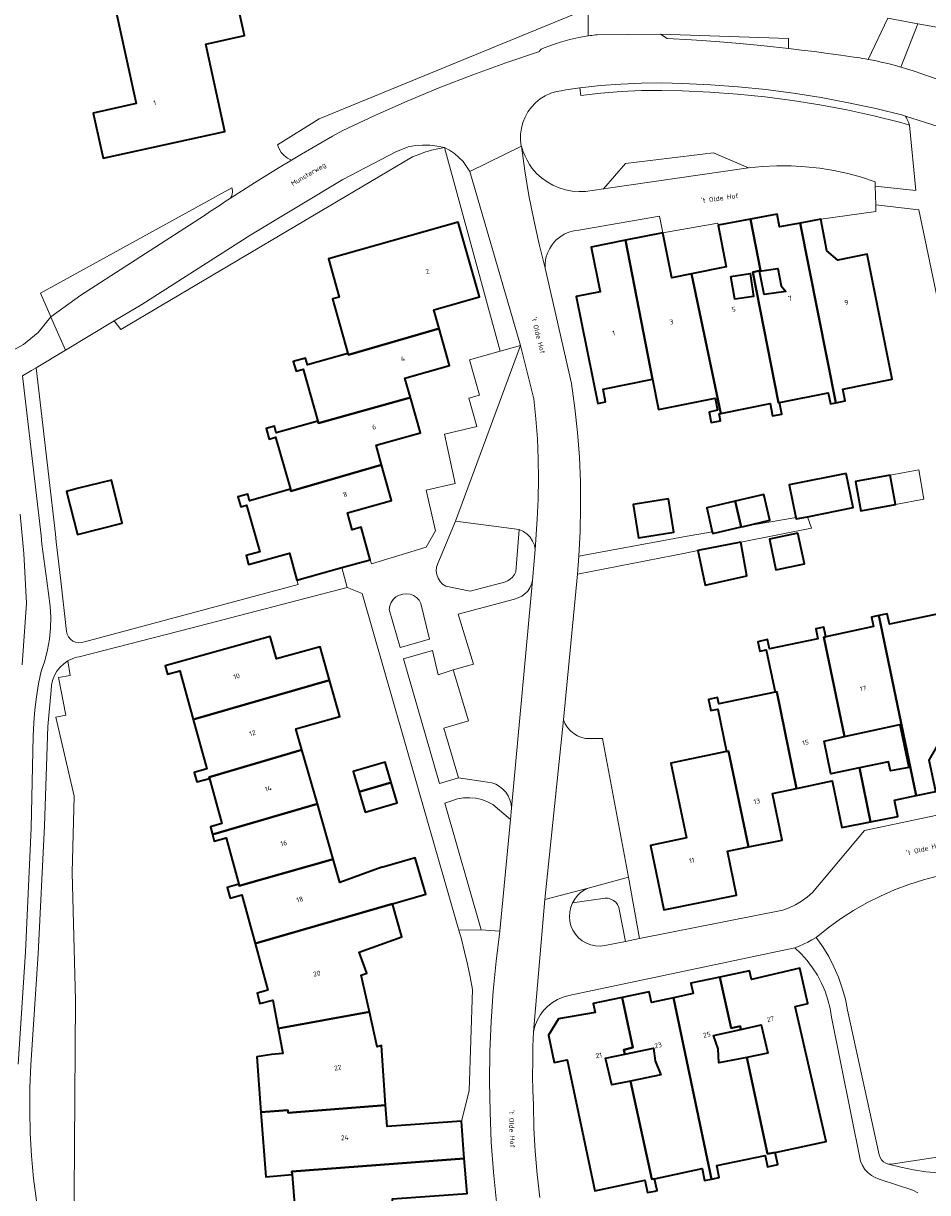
# Model space of a CAD drawing. Header units: metres. Extents: x 229229 to 231729, y 593167 to 595667.
# Tile 192 of 256: x 230502 to 230586, y 594450 to 594559. Entities that reach past the tile are written whole.
import ezdxf
from ezdxf.enums import TextEntityAlignment as Align

# ---------------------------------------------------------------- set-up
doc = ezdxf.new("R2010")
doc.units = ezdxf.units.M
for name, color, linetype, lineweight in [('B-WE-GR-GROENVOORZIENING-GV', 80, 'Continuous', 18), ('B-WE-OG-BEBOUWING-GV', 7, 'Continuous', 35), ('B-WE-OG-BEBOUWING-T18', 10, 'Continuous', 18), ('B-WE-OG-BEBOUWING_OVERBOUWING-GV', 7, 'Continuous', 18), ('B-WE-OG-BEBOUWING_SCHUUR-GV', 7, 'Continuous', 35), ('B-WE-OG-TERREIN_ERF-GV', 7, 'Continuous', 18), ('B-WE-OG-TOPOGRAFIE-T18', 10, 'Continuous', 18), ('B-WE-OG-WATER_SLOOT-GV', 120, 'Continuous', 18), ('B-WE-VH-ONVERHARD-GV', 252, 'Continuous', 18), ('B-WE-VH-VERHARDING_GESLOTEN-GV', 252, 'Continuous', 18), ('B-WE-VH-VERHARDING_HALFVERHARDING-GV', 252, 'Continuous', 18), ('B-WE-VH-VERHARDING_OPEN-GV', 252, 'Continuous', 18)]:
    doc.layers.add(name, color=color, linetype=linetype, lineweight=lineweight)
doc.styles.add('NLCS-ISO-M250-T18', font='NLCS-ISO.ttf', dxfattribs={"height": 0.45})

msp = doc.modelspace()

# ---------------------------------------------------------------- linework, layer by layer
at = {"layer": 'B-WE-GR-GROENVOORZIENING-GV'}
for points in [[(230549.666, 594556.11), (230549.702, 594556.187), (230549.751, 594556.256), (230549.813, 594556.315), (230549.884, 594556.361), (230549.962, 594556.394), (230550.788, 594556.704), (230551.627, 594556.976), (230552.477, 594557.208), (230553.338, 594557.402), (230554.206, 594557.556), (230554.206, 594560.093), (230529.176, 594549.839), (230525.31, 594547.42), (230525.46, 594547.053), (230525.672, 594546.719), (230525.94, 594546.427), (230526.255, 594546.187), (230526.608, 594546.007), (230527.557, 594546.572), (230528.508, 594547.131), (230529.464, 594547.684), (230530.422, 594548.232), (230531.384, 594548.774), (230534.361, 594550.165), (230537.367, 594551.49), (230540.403, 594552.747), (230543.465, 594553.936), (230546.554, 594555.058)], [(230572.825, 594557.302), (230560.911, 594557.714), (230561.529, 594557.301), (230563.788, 594557.177), (230566.045, 594557.024), (230568.3, 594556.841), (230570.553, 594556.628), (230572.802, 594556.385)], [(230584.067, 594549.254), (230583.252, 594549.512), (230580.755, 594550.127), (230578.242, 594550.671), (230575.715, 594551.145), (230573.175, 594551.547), (230570.625, 594551.878), (230568.067, 594552.137), (230565.503, 594552.325), (230562.934, 594552.44), (230561.043, 594552.491), (230559.151, 594552.473), (230557.261, 594552.386), (230555.376, 594552.232), (230553.497, 594552.009), (230553.431, 594552.715), (230552.992, 594552.656), (230552.554, 594552.593), (230552.117, 594552.527), (230551.68, 594552.458), (230551.243, 594552.385), (230550.714, 594552.219), (230550.21, 594551.988), (230549.74, 594551.695), (230549.309, 594551.346), (230548.927, 594550.945), (230548.598, 594550.499), (230548.328, 594550.014), (230548.121, 594549.5), (230547.981, 594548.964), (230547.909, 594548.414), (230547.907, 594547.86), (230547.975, 594547.31), (230547.981, 594547.296), (230548.133, 594546.86), (230548.31, 594546.434), (230548.51, 594546.018), (230548.734, 594545.614), (230548.98, 594545.224), (230549.398, 594544.762), (230549.864, 594544.347), (230550.371, 594543.985), (230550.915, 594543.68), (230551.488, 594543.435), (230552.084, 594543.253), (230552.696, 594543.135), (230553.317, 594543.085), (230553.94, 594543.101), (230555.632, 594543.335), (230557.652, 594545.687), (230565.848, 594546.691), (230569.084, 594545.282), (230570.406, 594545.416), (230571.734, 594545.48), (230573.063, 594545.475), (230574.39, 594545.399), (230575.711, 594545.255), (230577.023, 594545.041), (230578.322, 594544.759), (230579.604, 594544.409), (230580.866, 594543.992), (230580.877, 594543.582), (230584.649, 594543.181)], [(230540.826, 594547.178), (230540.161, 594547.319), (230539.485, 594547.397), (230538.806, 594547.411), (230538.128, 594547.362), (230537.457, 594547.25), (230536.314, 594546.768), (230531.382, 594544.209), (230522.824, 594539.079), (230512.698, 594532.59), (230510.149, 594531.065), (230510.753, 594530.256), (230537.867, 594546.307), (230538.44, 594546.539), (230539.024, 594546.743), (230539.617, 594546.918), (230540.218, 594547.063)], [(230518.527, 594540.869), (230519.008, 594541.192), (230519.49, 594541.513), (230519.973, 594541.832), (230520.457, 594542.15), (230520.942, 594542.467), (230521.038, 594542.641), (230521.101, 594542.83), (230521.128, 594543.027), (230521.119, 594543.226), (230521.074, 594543.42), (230503.287, 594533.639), (230504.249, 594531.448), (230507.025, 594533.452), (230511.663, 594536.434)], [(230547.794, 594511.663), (230541.849, 594512.455), (230540.206, 594508.516), (230540.105, 594508.181), (230540.077, 594507.831), (230540.123, 594507.484), (230540.24, 594507.154), (230540.425, 594506.857), (230540.668, 594506.604), (230540.959, 594506.409), (230543.239, 594505.955), (230546.418, 594506.79), (230546.691, 594506.901), (230546.94, 594507.058), (230547.158, 594507.257), (230547.338, 594507.491), (230547.473, 594507.753)], [(230538.654, 594504.808), (230538.477, 594505.101), (230538.239, 594505.348), (230537.953, 594505.536), (230537.633, 594505.657), (230537.294, 594505.705), (230536.953, 594505.678), (230536.626, 594505.576), (230536.329, 594505.404), (230536.078, 594505.172), (230535.883, 594504.891), (230535.755, 594504.573), (230535.7, 594504.235), (230536.722, 594500.702), (230539.452, 594501.491)], [(230539.709, 594500.42), (230537.028, 594499.644), (230540.361, 594488.082), (230542.146, 594488.592), (230540.772, 594493.214), (230543.064, 594493.895), (230541.657, 594498.631), (230540.249, 594498.175)], [(230546.964, 594484.736), (230545.343, 594486.126), (230544.835, 594486.379), (230544.301, 594486.569), (230543.747, 594486.692), (230543.182, 594486.746), (230542.615, 594486.73), (230542.054, 594486.646), (230540.884, 594486.251), (230544.246, 594474.476), (230545.995, 594474.334)], [(230557.028, 594476.558), (230556.923, 594476.809), (230556.762, 594477.029), (230556.556, 594477.207), (230556.314, 594477.332), (230556.049, 594477.398), (230555.777, 594477.402), (230552.741, 594476.981), (230552.574, 594476.573), (230552.475, 594476.143), (230552.444, 594475.703), (230552.484, 594475.264), (230552.593, 594474.837), (230552.769, 594474.432), (230553.006, 594474.061), (230553.3, 594473.732), (230553.642, 594473.454), (230554.024, 594473.233), (230554.436, 594473.076), (230554.867, 594472.986), (230555.308, 594472.966), (230555.746, 594473.016), (230557.656, 594473.395)]]:
    msp.add_lwpolyline(points, close=True, dxfattribs=at)
for points in [[(230587.465, 594558.202), (230584.835, 594558.686), (230583.243, 594554.66), (230583.603, 594554.553), (230583.962, 594554.441), (230584.319, 594554.324), (230584.675, 594554.203), (230585.029, 594554.077), (230587.619, 594553.188)], [(230501.208, 594461.984), (230501.899, 594472.421), (230502.413, 594483.922), (230502.61, 594492.508), (230502.661, 594493.718), (230502.761, 594494.926), (230502.909, 594496.128), (230503.107, 594497.324), (230503.352, 594498.51), (230503.679, 594499.484), (230503.932, 594500.479), (230504.111, 594501.49), (230504.214, 594502.512), (230504.241, 594503.539), (230504.191, 594504.565), (230503.869, 594506.899), (230503.406, 594510.318), (230503.337, 594511.12), (230501.611, 594525.969)], [(230501.405, 594513.117), (230501.746, 594509.45), (230501.994, 594504.833), (230501.591, 594499.108)], [(230506.388, 594445.385), (230506.552, 594467.944), (230506.232, 594479.79), (230506.402, 594486.881), (230504.704, 594494.244), (230505.639, 594494.421), (230504.973, 594497.936), (230506.044, 594498.104), (230505.83, 594499.461), (230505.444, 594499.193), (230505.103, 594498.871), (230504.812, 594498.503), (230504.579, 594498.095), (230504.41, 594497.657), (230504.306, 594497.199), (230504.272, 594496.731), (230503.978, 594493.368), (230503.649, 594484.128), (230503.062, 594472.229), (230502.381, 594461.912), (230502.3, 594459.802), (230502.285, 594457.691), (230502.339, 594455.581), (230502.46, 594453.473), (230502.648, 594451.371), (230502.903, 594449.275)], [(230586.754, 594479.494), (230585.372, 594479.13), (230584.011, 594478.693), (230582.674, 594478.186), (230581.366, 594477.61), (230580.089, 594476.966), (230578.848, 594476.257), (230577.646, 594475.484), (230576.485, 594474.649), (230575.37, 594473.755), (230575.99, 594472.89), (230576.548, 594471.984), (230577.039, 594471.04), (230577.463, 594470.063), (230577.816, 594469.059), (230578.097, 594468.033), (230578.304, 594466.989), (230581.235, 594453.558), (230581.321, 594453.312), (230581.46, 594453.093), (230581.647, 594452.911), (230581.87, 594452.778), (230582.118, 594452.699), (230582.165, 594452.691), (230582.213, 594452.685), (230582.261, 594452.681), (230582.309, 594452.68), (230582.357, 594452.681), (230588.664, 594453.655)]]:
    msp.add_lwpolyline(points, dxfattribs=at)
at = {"layer": 'B-WE-OG-BEBOUWING-GV'}
for points in [[(230520.703, 594564.594), (230509.783, 594562.2), (230512.182, 594551.259), (230508.178, 594550.382), (230509.098, 594546.181), (230520.431, 594548.665), (230518.648, 594556.796), (230522.24, 594557.584)], [(230566.519, 594522.459), (230571.108, 594523.386), (230571.341, 594522.232), (230572.184, 594522.403), (230571.968, 594523.472), (230571.877, 594523.454), (230569.486, 594535.59), (230570.208, 594535.736), (230569.274, 594540.521), (230566.274, 594539.96), (230567.021, 594536.081), (230563.811, 594535.432)], [(230573.901, 594540.153), (230571.973, 594539.793), (230571.75, 594540.984), (230569.274, 594540.521), (230570.208, 594535.736), (230569.486, 594535.59), (230571.877, 594523.454), (230571.968, 594523.472), (230576.507, 594524.389), (230576.714, 594523.363), (230577.218, 594523.465)], [(230573.901, 594540.153), (230577.218, 594523.465), (230578.076, 594523.638), (230577.859, 594524.711), (230582.46, 594525.64), (230580.114, 594537.254), (230577.409, 594536.708), (230576.381, 594537.565), (230575.829, 594540.514)], [(230540.328, 594530.36), (230539.838, 594532.087), (230544.084, 594533.293), (230542.109, 594540.249), (230530.05, 594536.824), (230531.056, 594533.282), (230530.429, 594533.104), (230531.867, 594528.043), (230531.906, 594527.904)], [(230560.18, 594525.641), (230557.647, 594538.556), (230554.478, 594537.916), (230555.315, 594533.77), (230553.075, 594533.318), (230555.081, 594523.388), (230555.81, 594523.535), (230555.572, 594524.71)], [(230560.18, 594525.641), (230560.737, 594522.83), (230565.994, 594523.883), (230566.221, 594522.757), (230565.425, 594522.596), (230565.623, 594521.612), (230566.486, 594521.786), (230566.357, 594522.426), (230566.519, 594522.459), (230563.811, 594535.432), (230561.982, 594535.062), (230561.134, 594539.261), (230557.647, 594538.556)], [(230567.438, 594535.192), (230569.24, 594535.481), (230569.557, 594533.343), (230567.819, 594533.08)], [(230570.13, 594535.673), (230571.826, 594535.948), (230572.147, 594534.329), (230572.57, 594533.806), (230570.55, 594533.532)], [(230529.066, 594521.76), (230529.121, 594521.565), (230537.672, 594523.944), (230537.163, 594525.737), (230541.307, 594526.914), (230540.328, 594530.36), (230531.906, 594527.904), (230531.867, 594528.043), (230528.102, 594526.973), (230527.921, 594527.611), (230526.786, 594527.288), (230527.042, 594526.386), (230527.7, 594526.573)], [(230537.672, 594523.944), (230529.121, 594521.565), (230529.066, 594521.76), (230525.202, 594520.663), (230525.027, 594521.279), (230524.259, 594521.061), (230524.539, 594520.076), (230525.141, 594520.247), (230526.511, 594515.424), (230526.566, 594515.229), (230534.997, 594517.673), (230534.488, 594519.511), (230538.607, 594520.652)], [(230534.997, 594517.673), (230526.566, 594515.229), (230526.511, 594515.424), (230522.724, 594514.348), (230522.547, 594514.972), (230521.64, 594514.714), (230521.907, 594513.772), (230522.45, 594513.926), (230523.676, 594509.61), (230522.405, 594509.249), (230522.632, 594508.417), (230526.421, 594509.469), (230527.114, 594506.975), (230531.304, 594508.138), (230533.944, 594508.871), (230533.108, 594511.884), (230532.263, 594511.649), (230531.824, 594513.232), (230535.914, 594514.365)], [(230578.185, 594516.896), (230572.889, 594515.826), (230573.5, 594512.805), (230573.529, 594512.659), (230574.572, 594512.87), (230578.825, 594513.729)], [(230506.833, 594515.507), (230505.701, 594515.221), (230506.711, 594511.223), (230510.891, 594512.279), (230509.881, 594516.277)], [(230561.664, 594514.532), (230558.37, 594514.012), (230558.86, 594510.903), (230562.154, 594511.423)], [(230567.865, 594514.323), (230568.427, 594511.915), (230568.617, 594511.959), (230571.084, 594512.534), (230570.523, 594514.942)], [(230568.427, 594511.915), (230567.865, 594514.323), (230565.207, 594513.703), (230565.73, 594511.459), (230565.768, 594511.295)], [(230568.39, 594510.503), (230564.38, 594509.716), (230565.054, 594506.507), (230568.936, 594507.358)], [(230580.439, 594484.505), (230582.964, 594485.017), (230582.655, 594486.528), (230584.681, 594486.944), (230581.225, 594503.682), (230580.518, 594503.533), (230580.705, 594502.647), (230576.279, 594501.716), (230576.109, 594501.68), (230578.014, 594492.425), (230583.173, 594493.544), (230584.008, 594489.565), (230582.299, 594489.254), (230582.123, 594490.079), (230579.408, 594489.513)], [(230584.681, 594486.944), (230586.493, 594487.315), (230585.894, 594490.234), (230586.597, 594491.481), (230592.315, 594492.844), (230590.95, 594499.322), (230587.995, 594498.699), (230586.905, 594503.875), (230582.196, 594502.884), (230581.994, 594503.844), (230581.225, 594503.682)], [(230578.014, 594492.425), (230576.109, 594501.68), (230576.279, 594501.716), (230576.091, 594502.61), (230575.347, 594502.454), (230575.541, 594501.531), (230571.044, 594500.584), (230570.864, 594501.44), (230569.949, 594501.248), (230570.135, 594500.366), (230570.738, 594500.493), (230571.565, 594496.569), (230571.734, 594496.605), (230573.563, 594487.614), (230576.865, 594488.309), (230577.779, 594483.966), (230580.439, 594484.505), (230579.408, 594489.513), (230576.739, 594488.957), (230576.143, 594492.019)], [(230530.155, 594497.676), (230529.288, 594500.782), (230525.219, 594499.646), (230524.636, 594501.733), (230514.872, 594499.007), (230515.09, 594498.228), (230516.244, 594498.55), (230517.488, 594494.003)], [(230517.488, 594494.003), (230518.739, 594489.428), (230517.566, 594489.107), (230517.808, 594488.222), (230519.003, 594488.549), (230518.975, 594488.65), (230527.587, 594491.204), (230527.032, 594493.153), (230531.101, 594494.289), (230530.155, 594497.676)], [(230573.563, 594487.614), (230571.734, 594496.605), (230571.565, 594496.569), (230566.343, 594495.47), (230566.221, 594496.051), (230565.384, 594495.875), (230565.599, 594494.855), (230566.232, 594494.989), (230567.063, 594491.043), (230567.235, 594491.079), (230569.093, 594482.181), (230572.23, 594482.813), (230571.319, 594487.142)], [(230519.274, 594483.317), (230529.021, 594486.168), (230527.587, 594491.204), (230518.975, 594488.65), (230519.003, 594488.549), (230520.153, 594484.346), (230519.073, 594484.051)], [(230567.063, 594491.043), (230561.872, 594489.95), (230563.331, 594483.02), (230559.977, 594482.314), (230561.239, 594476.32), (230567.978, 594477.677), (230567.15, 594481.79), (230569.093, 594482.181), (230567.235, 594491.079)], [(230535.881, 594488.176), (230535.324, 594490.065), (230532.353, 594489.189), (230532.91, 594487.3)], [(230535.881, 594488.176), (230532.91, 594487.3), (230533.467, 594485.411), (230536.438, 594486.287)], [(230530.479, 594481.05), (230529.021, 594486.168), (230519.274, 594483.317), (230519.438, 594482.718), (230520.539, 594483.02), (230521.718, 594478.709), (230521.762, 594478.549)], [(230535.029, 594480.272), (230535.025, 594480.287), (230531.1, 594478.87), (230530.479, 594481.05), (230521.762, 594478.549), (230521.718, 594478.709), (230520.636, 594478.413), (230520.908, 594477.418), (230522.007, 594477.719), (230523.239, 594473.191), (230535.993, 594476.886), (230539.092, 594477.784), (230538.112, 594481.165)], [(230525.368, 594465.294), (230533.865, 594466.849), (230533.104, 594470.269), (230533.619, 594470.455), (230532.916, 594472.404), (230536.865, 594473.829), (230535.993, 594476.886), (230523.239, 594473.191), (230524.421, 594468.847), (230523.423, 594468.575), (230523.683, 594467.62), (230524.868, 594467.943)], [(230566.443, 594470.08), (230563.729, 594469.523), (230563.943, 594468.539), (230562.109, 594468.141), (230565.653, 594451.308), (230566.381, 594451.463), (230566.15, 594452.556), (230570.636, 594453.507), (230570.859, 594452.456), (230571.816, 594452.658), (230571.576, 594453.789), (230570.865, 594453.638), (230568.933, 594462.618), (230566.337, 594462.101), (230566.287, 594463.413), (230565.851, 594464.644), (230568.374, 594465.211), (230568.308, 594465.519), (230567.495, 594465.336)], [(230566.443, 594470.08), (230567.495, 594465.336), (230568.308, 594465.519), (230568.374, 594465.211), (230570.273, 594465.636), (230570.89, 594463.007), (230568.933, 594462.618), (230570.865, 594453.638), (230571.576, 594453.789), (230576.325, 594454.796), (230573.448, 594467.34), (230574.621, 594467.609), (230573.867, 594470.897), (230569.378, 594469.867), (230569.199, 594470.646)], [(230558.142, 594460.42), (230556.384, 594460.059), (230555.795, 594462.535), (230557.605, 594462.916), (230557.518, 594463.321), (230558.347, 594463.537), (230557.357, 594468.182), (230554.662, 594467.629), (230554.839, 594466.799), (230551.434, 594466.205), (230550.52, 594464.692), (230551.026, 594462.141), (230552.232, 594462.38), (230554.812, 594450.211), (230559.474, 594451.199), (230559.717, 594450.051), (230560.385, 594450.193), (230560.593, 594450.237), (230560.36, 594451.337), (230560.106, 594451.283)], [(230560.36, 594451.337), (230564.778, 594452.274), (230565.011, 594451.172), (230565.653, 594451.308), (230562.109, 594468.141), (230560.085, 594467.701), (230559.868, 594468.698), (230557.357, 594468.182), (230558.347, 594463.537), (230557.518, 594463.321), (230557.605, 594462.916), (230560.258, 594463.473), (230560.43, 594462.281), (230560.938, 594460.996), (230558.142, 594460.42), (230560.106, 594451.283)], [(230535.364, 594458.182), (230534.972, 594463.729), (230534.591, 594463.591), (230533.865, 594466.849), (230525.368, 594465.294), (230525.806, 594462.971), (230524.743, 594462.872), (230523.389, 594462.664), (230523.78, 594457.53), (230526.272, 594457.72), (230526.299, 594457.456)], [(230526.682, 594451.719), (230526.657, 594452.024), (230542.679, 594453.203), (230542.407, 594456.683), (230535.504, 594456.197), (230535.364, 594458.182), (230526.299, 594457.456), (230526.272, 594457.72), (230523.78, 594457.53), (230524.238, 594451.52)], [(230542.679, 594453.203), (230526.657, 594452.024), (230526.682, 594451.719), (230527.029, 594447.404), (230525.979, 594447.32), (230526.06, 594446.411), (230527.128, 594446.506), (230527.113, 594446.683), (230536.16, 594447.335), (230536.009, 594449.474), (230542.932, 594449.962)]]:
    msp.add_lwpolyline(points, close=True, dxfattribs=at)
at = {"layer": 'B-WE-OG-BEBOUWING_OVERBOUWING-GV'}
msp.add_lwpolyline([(230585.391, 594514.491), (230584.935, 594517.213), (230582.267, 594516.721), (230582.768, 594514.007)], close=True, dxfattribs=at)
at = {"layer": 'B-WE-OG-BEBOUWING_SCHUUR-GV'}
for points in [[(230582.267, 594516.721), (230579.048, 594516.127), (230579.549, 594513.413), (230582.768, 594514.007)], [(230573.689, 594511.329), (230571.048, 594510.778), (230571.644, 594507.92), (230574.285, 594508.471)]]:
    msp.add_lwpolyline(points, close=True, dxfattribs=at)
at = {"layer": 'B-WE-OG-TERREIN_ERF-GV'}
for points in [[(230520.431, 594548.665), (230509.098, 594546.181), (230508.178, 594550.382), (230512.182, 594551.259), (230509.783, 594562.2), (230520.703, 594564.594), (230522.24, 594557.584), (230518.648, 594556.796)], [(230527.114, 594506.975), (230526.421, 594509.469), (230522.632, 594508.417), (230522.405, 594509.249), (230523.676, 594509.61), (230522.45, 594513.926), (230521.907, 594513.772), (230521.64, 594514.714), (230522.547, 594514.972), (230522.724, 594514.348), (230526.511, 594515.424), (230525.141, 594520.247), (230524.539, 594520.076), (230524.259, 594521.061), (230525.027, 594521.279), (230525.202, 594520.663), (230529.066, 594521.76), (230527.7, 594526.573), (230527.042, 594526.386), (230526.786, 594527.288), (230527.921, 594527.611), (230528.102, 594526.973), (230531.867, 594528.043), (230530.429, 594533.104), (230531.056, 594533.282), (230530.05, 594536.824), (230542.109, 594540.249), (230544.084, 594533.293), (230539.838, 594532.087), (230540.328, 594530.36), (230541.307, 594526.914), (230537.163, 594525.737), (230537.672, 594523.944), (230538.607, 594520.652), (230534.488, 594519.511), (230534.997, 594517.673), (230535.914, 594514.365), (230531.824, 594513.232), (230532.263, 594511.649), (230533.108, 594511.884), (230533.944, 594508.871), (230534.059, 594508.49), (230539.142, 594510.021), (230540.007, 594511.551), (230539.139, 594515.324), (230541.822, 594515.941), (230540.842, 594520.548), (230543.854, 594521.253), (230543.104, 594523.885), (230544.077, 594524.166), (230543.148, 594527.437), (230546.004, 594528.248), (230540.826, 594547.178), (230540.218, 594547.063), (230539.617, 594546.918), (230539.024, 594546.743), (230538.44, 594546.539), (230537.867, 594546.307), (230510.753, 594530.256), (230510.149, 594531.065), (230505.596, 594528.341), (230502.885, 594526.718), (230504.683, 594511.25), (230504.752, 594510.53), (230505.174, 594506.905), (230505.718, 594502.209), (230505.781, 594501.94), (230505.904, 594501.693), (230506.079, 594501.481), (230506.299, 594501.314), (230506.552, 594501.202), (230506.823, 594501.15), (230507.098, 594501.162), (230507.364, 594501.237), (230509.115, 594501.707), (230527.231, 594506.571)], [(230566.274, 594539.96), (230566.246, 594540.163), (230561.134, 594539.261), (230561.982, 594535.062), (230563.811, 594535.432), (230567.021, 594536.081)], [(230567.438, 594535.192), (230567.819, 594533.08), (230569.557, 594533.343), (230569.24, 594535.481)], [(230570.13, 594535.673), (230570.55, 594533.532), (230572.57, 594533.806), (230572.147, 594534.329), (230571.826, 594535.948)], [(230585.391, 594514.491), (230582.768, 594514.007), (230582.267, 594516.721), (230584.935, 594517.213)], [(230506.833, 594515.507), (230509.881, 594516.277), (230510.891, 594512.279), (230506.711, 594511.223), (230505.701, 594515.221)], [(230562.154, 594511.423), (230558.86, 594510.903), (230558.37, 594514.012), (230561.664, 594514.532)], [(230578.014, 594492.425), (230576.143, 594492.019), (230576.739, 594488.957), (230579.408, 594489.513), (230582.123, 594490.079), (230582.299, 594489.254), (230584.008, 594489.565), (230583.173, 594493.544)], [(230532.91, 594487.3), (230532.353, 594489.189), (230535.324, 594490.065), (230535.881, 594488.176), (230536.438, 594486.287), (230533.467, 594485.411)], [(230560.36, 594451.337), (230560.593, 594450.237), (230560.385, 594450.193), (230559.717, 594450.051), (230559.474, 594451.199), (230554.812, 594450.211), (230552.232, 594462.38), (230551.026, 594462.141), (230550.52, 594464.692), (230551.434, 594466.205), (230554.839, 594466.799), (230554.662, 594467.629), (230557.357, 594468.182), (230559.868, 594468.698), (230560.085, 594467.701), (230562.109, 594468.141), (230563.943, 594468.539), (230563.729, 594469.523), (230566.443, 594470.08), (230569.199, 594470.646), (230569.378, 594469.867), (230573.867, 594470.897), (230574.621, 594467.609), (230573.448, 594467.34), (230576.325, 594454.796), (230571.576, 594453.789), (230571.816, 594452.658), (230570.859, 594452.456), (230570.636, 594453.507), (230566.15, 594452.556), (230566.381, 594451.463), (230565.653, 594451.308), (230565.011, 594451.172), (230564.778, 594452.274)], [(230568.933, 594462.618), (230570.89, 594463.007), (230570.273, 594465.636), (230568.374, 594465.211), (230565.851, 594464.644), (230566.287, 594463.413), (230566.337, 594462.101)], [(230557.605, 594462.916), (230555.795, 594462.535), (230556.384, 594460.059), (230558.142, 594460.42), (230560.938, 594460.996), (230560.43, 594462.281), (230560.258, 594463.473)]]:
    msp.add_lwpolyline(points, close=True, dxfattribs=at)
for points in [[(230498.928, 594527.368), (230501.701, 594528.867), (230503.067, 594529.982), (230504.249, 594531.448), (230503.287, 594533.639), (230521.074, 594543.42), (230521.119, 594543.226), (230521.128, 594543.027), (230521.101, 594542.83), (230521.038, 594542.641), (230520.942, 594542.467), (230522.065, 594543.191), (230523.193, 594543.907), (230524.326, 594544.615), (230525.465, 594545.315), (230526.608, 594546.007), (230526.255, 594546.187), (230525.94, 594546.427), (230525.672, 594546.719), (230525.46, 594547.053), (230525.31, 594547.42), (230529.176, 594549.839), (230554.206, 594560.093), (230554.206, 594557.556), (230554.371, 594557.581), (230554.537, 594557.604), (230554.703, 594557.626), (230554.869, 594557.646), (230555.035, 594557.665), (230560.911, 594557.714), (230572.825, 594557.302), (230572.802, 594556.385), (230574.023, 594556.241), (230575.244, 594556.088), (230576.463, 594555.926), (230577.681, 594555.756), (230578.898, 594555.577), (230579.164, 594555.54), (230579.43, 594555.501), (230579.695, 594555.459), (230579.96, 594555.415), (230580.225, 594555.369), (230582.047, 594559.199), (230584.835, 594558.686), (230587.465, 594558.202)], [(230590.679, 594513.824), (230584.935, 594541.376), (230580.925, 594541.851), (230580.942, 594541.237), (230575.829, 594540.514), (230576.381, 594537.565), (230577.409, 594536.708), (230580.114, 594537.254), (230582.46, 594525.64), (230577.859, 594524.711), (230578.076, 594523.638), (230577.218, 594523.465), (230576.714, 594523.363), (230576.507, 594524.389), (230571.968, 594523.472), (230572.184, 594522.403), (230571.341, 594522.232), (230571.108, 594523.386), (230566.519, 594522.459), (230566.357, 594522.426), (230566.486, 594521.786), (230565.623, 594521.612), (230565.425, 594522.596), (230566.221, 594522.757), (230565.994, 594523.883), (230560.737, 594522.83), (230560.18, 594525.641), (230555.572, 594524.71), (230555.81, 594523.535), (230555.081, 594523.388), (230553.075, 594533.318), (230555.315, 594533.77), (230554.478, 594537.916), (230557.647, 594538.556), (230561.134, 594539.261), (230560.822, 594540.807), (230553.323, 594539.498), (230552.851, 594539.436), (230552.393, 594539.307), (230551.958, 594539.114), (230551.555, 594538.861), (230551.192, 594538.554), (230550.876, 594538.198), (230550.614, 594537.8), (230550.411, 594537.37), (230550.272, 594536.915), (230550.199, 594536.445), (230550.193, 594535.969), (230552.649, 594525.243), (230552.964, 594522.967), (230553.206, 594520.681), (230553.374, 594518.389), (230553.469, 594516.093), (230553.491, 594513.795), (230553.439, 594511.498), (230553.313, 594509.203), (230563.039, 594511), (230565.73, 594511.459), (230565.207, 594513.703), (230567.865, 594514.323), (230570.523, 594514.942), (230571.084, 594512.534), (230568.617, 594511.959), (230573.333, 594512.776), (230573.5, 594512.805), (230572.889, 594515.826), (230578.185, 594516.896), (230578.825, 594513.729), (230574.572, 594512.87), (230574.939, 594511.787), (230568.39, 594510.503), (230568.936, 594507.358), (230565.054, 594506.507), (230564.38, 594509.716), (230563.351, 594509.515), (230553.197, 594507.529), (230551.894, 594493.994), (230552.054, 594493.623), (230552.27, 594493.282), (230552.535, 594492.978), (230552.845, 594492.718), (230553.191, 594492.51), (230553.565, 594492.358), (230553.958, 594492.265), (230555.529, 594492.268), (230557.953, 594479.373), (230558.97, 594473.656), (230572.274, 594476.295), (230572.881, 594476.52), (230573.465, 594476.798), (230574.021, 594477.129), (230574.545, 594477.508), (230575.032, 594477.934), (230579.891, 594483.701), (230590.889, 594486.014)], [(230527.029, 594447.404), (230526.682, 594451.719), (230524.238, 594451.52), (230523.78, 594457.53), (230523.389, 594462.664), (230524.743, 594462.872), (230525.806, 594462.971), (230525.368, 594465.294), (230524.868, 594467.943), (230523.683, 594467.62), (230523.423, 594468.575), (230524.421, 594468.847), (230523.239, 594473.191), (230522.007, 594477.719), (230520.908, 594477.418), (230520.636, 594478.413), (230521.718, 594478.709), (230520.539, 594483.02), (230519.438, 594482.718), (230519.274, 594483.317), (230519.073, 594484.051), (230520.153, 594484.346), (230519.003, 594488.549), (230517.808, 594488.222), (230517.566, 594489.107), (230518.739, 594489.428), (230517.488, 594494.003), (230516.244, 594498.55), (230515.09, 594498.228), (230514.872, 594499.007), (230524.636, 594501.733), (230525.219, 594499.646), (230529.288, 594500.782), (230530.155, 594497.676), (230531.101, 594494.289), (230527.032, 594493.153), (230527.587, 594491.204), (230529.021, 594486.168), (230530.479, 594481.05), (230531.1, 594478.87), (230535.025, 594480.287), (230535.029, 594480.272), (230538.112, 594481.165), (230539.092, 594477.784), (230535.993, 594476.886), (230536.865, 594473.829), (230532.916, 594472.404), (230533.619, 594470.455), (230533.104, 594470.269), (230533.865, 594466.849), (230534.591, 594463.591), (230534.972, 594463.729), (230535.364, 594458.182), (230535.504, 594456.197), (230542.407, 594456.683), (230543.143, 594459.508), (230543.433, 594468.929), (230543.219, 594470.102), (230542.978, 594471.27), (230542.71, 594472.432), (230542.415, 594473.587), (230542.176, 594474.439), (230542.093, 594474.735), (230533.181, 594505.726), (230531.804, 594506.296), (230517.256, 594502.5), (230506.88, 594499.85), (230506.66, 594499.802), (230506.444, 594499.739), (230506.233, 594499.661), (230506.028, 594499.568), (230505.83, 594499.461), (230506.044, 594498.104), (230504.973, 594497.936), (230505.639, 594494.421), (230504.704, 594494.244), (230506.402, 594486.881), (230506.232, 594479.79), (230506.552, 594467.944), (230506.388, 594445.385)], [(230586.493, 594487.315), (230584.681, 594486.944), (230582.655, 594486.528), (230582.964, 594485.017), (230580.439, 594484.505), (230577.779, 594483.966), (230576.865, 594488.309), (230573.563, 594487.614), (230571.319, 594487.142), (230572.23, 594482.813), (230569.093, 594482.181), (230567.15, 594481.79), (230567.978, 594477.677), (230561.239, 594476.32), (230559.977, 594482.314), (230563.331, 594483.02), (230561.872, 594489.95), (230567.063, 594491.043), (230566.232, 594494.989), (230565.599, 594494.855), (230565.384, 594495.875), (230566.221, 594496.051), (230566.343, 594495.47), (230571.565, 594496.569), (230570.738, 594500.493), (230570.135, 594500.366), (230569.949, 594501.248), (230570.864, 594501.44), (230571.044, 594500.584), (230575.541, 594501.531), (230575.347, 594502.454), (230576.091, 594502.61), (230576.279, 594501.716), (230580.705, 594502.647), (230580.518, 594503.533), (230581.225, 594503.682), (230581.994, 594503.844), (230582.196, 594502.884), (230586.905, 594503.875)], [(230584.821, 594450.041), (230584.36, 594450.273), (230581.32, 594451.278), (230580.916, 594451.419), (230580.541, 594451.626), (230580.205, 594451.891), (230579.918, 594452.209), (230579.687, 594452.569), (230579.519, 594452.963), (230576.818, 594466.35), (230576.683, 594467.168), (230576.483, 594467.973), (230576.217, 594468.758), (230575.889, 594469.52), (230575.501, 594470.252), (230575.054, 594470.951), (230574.552, 594471.611), (230573.998, 594472.228), (230573.396, 594472.798), (230552.408, 594468.355), (230551.87, 594468.214), (230551.356, 594468.002), (230550.875, 594467.722), (230550.436, 594467.381), (230550.048, 594466.983), (230549.716, 594466.537), (230549.447, 594466.05), (230549.247, 594465.531), (230549.118, 594464.99), (230549.064, 594463.631), (230549.036, 594462.271), (230549.033, 594460.911), (230549.056, 594459.551), (230549.104, 594458.192), (230549.156, 594456.039), (230549.275, 594453.888), (230549.46, 594451.742), (230549.712, 594449.602)]]:
    msp.add_lwpolyline(points, dxfattribs=at)
at = {"layer": 'B-WE-OG-WATER_SLOOT-GV'}
msp.add_lwpolyline([(230501.591, 594499.108), (230501.994, 594504.833), (230501.746, 594509.45), (230501.405, 594513.117)], dxfattribs=at)
at = {"layer": 'B-WE-VH-ONVERHARD-GV'}
msp.add_lwpolyline([(230501.611, 594525.969), (230502.452, 594526.459), (230502.885, 594526.718), (230505.596, 594528.341), (230504.629, 594530.571), (230504.249, 594531.448), (230503.067, 594529.982), (230501.701, 594528.867), (230498.928, 594527.368)], dxfattribs=at)
at = {"layer": 'B-WE-VH-VERHARDING_GESLOTEN-GV'}
msp.add_lwpolyline([(230584.835, 594558.686), (230582.047, 594559.199), (230580.225, 594555.369), (230580.833, 594555.253), (230581.439, 594555.124), (230582.042, 594554.982), (230582.642, 594554.828), (230583.239, 594554.661), (230583.243, 594554.66)], close=True, dxfattribs=at)
for points in [[(230587.619, 594553.188), (230585.029, 594554.077), (230584.675, 594554.203), (230584.319, 594554.324), (230583.962, 594554.441), (230583.603, 594554.553), (230583.243, 594554.66), (230583.239, 594554.661), (230582.642, 594554.828), (230582.042, 594554.982), (230581.439, 594555.124), (230580.833, 594555.253), (230580.225, 594555.369), (230579.96, 594555.415), (230579.695, 594555.459), (230579.43, 594555.501), (230579.164, 594555.54), (230578.898, 594555.577), (230577.681, 594555.756), (230576.463, 594555.926), (230575.244, 594556.088), (230574.023, 594556.241), (230572.802, 594556.385), (230570.553, 594556.628), (230568.3, 594556.841), (230566.045, 594557.024), (230563.788, 594557.177), (230561.529, 594557.301), (230560.911, 594557.714), (230555.035, 594557.665), (230554.869, 594557.646), (230554.703, 594557.626), (230554.537, 594557.604), (230554.371, 594557.581), (230554.206, 594557.556), (230553.338, 594557.402), (230552.477, 594557.208), (230551.627, 594556.976), (230550.788, 594556.704), (230549.962, 594556.394), (230549.884, 594556.361), (230549.813, 594556.315), (230549.751, 594556.256), (230549.702, 594556.187), (230549.666, 594556.11), (230546.554, 594555.058), (230543.465, 594553.936), (230540.403, 594552.747), (230537.367, 594551.49), (230534.361, 594550.165), (230531.384, 594548.774), (230530.422, 594548.232), (230529.464, 594547.684), (230528.508, 594547.131), (230527.557, 594546.572), (230526.608, 594546.007), (230525.465, 594545.315), (230524.326, 594544.615), (230523.193, 594543.907), (230522.065, 594543.191), (230520.942, 594542.467), (230520.457, 594542.15), (230519.973, 594541.832), (230519.49, 594541.513), (230519.008, 594541.192), (230518.527, 594540.869), (230511.663, 594536.434), (230507.025, 594533.452), (230504.249, 594531.448), (230504.629, 594530.571), (230505.596, 594528.341), (230510.149, 594531.065), (230512.698, 594532.59), (230522.824, 594539.079), (230531.382, 594544.209), (230536.314, 594546.768), (230537.457, 594547.25), (230538.128, 594547.362), (230538.806, 594547.411), (230539.485, 594547.397), (230540.161, 594547.319), (230540.826, 594547.178), (230541.311, 594546.923), (230541.766, 594546.616), (230542.185, 594546.262), (230542.563, 594545.865), (230542.896, 594545.429), (230543.179, 594544.959), (230547.981, 594547.296), (230547.975, 594547.31), (230547.907, 594547.86), (230547.909, 594548.414), (230547.981, 594548.964), (230548.121, 594549.5), (230548.328, 594550.014), (230548.598, 594550.499), (230548.927, 594550.945), (230549.309, 594551.346), (230549.74, 594551.695), (230550.21, 594551.988), (230550.714, 594552.219), (230551.243, 594552.385), (230551.68, 594552.458), (230552.117, 594552.527), (230552.554, 594552.593), (230552.992, 594552.656), (230553.431, 594552.715), (230555.329, 594552.929), (230557.233, 594553.077), (230559.14, 594553.16), (230561.05, 594553.178), (230562.959, 594553.129), (230565.549, 594553.013), (230568.134, 594552.823), (230570.713, 594552.562), (230573.284, 594552.228), (230575.844, 594551.822), (230578.392, 594551.344), (230580.926, 594550.795), (230583.443, 594550.175), (230583.673, 594550.102), (230586.805, 594549.112)], [(230549.712, 594449.602), (230549.46, 594451.742), (230549.275, 594453.888), (230549.156, 594456.039), (230549.104, 594458.192), (230549.056, 594459.551), (230549.033, 594460.911), (230549.036, 594462.271), (230549.064, 594463.631), (230549.118, 594464.99), (230550.161, 594477.285), (230551.894, 594493.994), (230553.197, 594507.529), (230553.313, 594509.203), (230553.439, 594511.498), (230553.491, 594513.795), (230553.469, 594516.093), (230553.374, 594518.389), (230553.206, 594520.681), (230552.964, 594522.967), (230552.649, 594525.243), (230550.193, 594535.969), (230549.631, 594538.209), (230549.129, 594540.464), (230548.686, 594542.731), (230548.303, 594545.009), (230547.981, 594547.296), (230543.179, 594544.959), (230547.917, 594528.793), (230549.13, 594523.831), (230549.333, 594521.973), (230549.476, 594520.11), (230549.559, 594518.244), (230549.582, 594516.375), (230549.545, 594514.507), (230549.447, 594512.641), (230549.281, 594509.813), (230549.015, 594506.943), (230547.061, 594485.782), (230546.964, 594484.736), (230545.995, 594474.334), (230545.645, 594471.551), (230545.372, 594468.76), (230545.179, 594465.962), (230545.063, 594463.16), (230545.026, 594460.355), (230545.068, 594457.551), (230545.189, 594454.749), (230545.388, 594451.952), (230545.666, 594449.161)], [(230502.903, 594449.275), (230502.648, 594451.371), (230502.46, 594453.473), (230502.339, 594455.581), (230502.285, 594457.691), (230502.3, 594459.802), (230502.381, 594461.912), (230503.062, 594472.229), (230503.649, 594484.128), (230503.978, 594493.368), (230504.272, 594496.731), (230504.306, 594497.199), (230504.41, 594497.657), (230504.579, 594498.095), (230504.812, 594498.503), (230505.103, 594498.871), (230505.444, 594499.193), (230505.83, 594499.461), (230506.028, 594499.568), (230506.233, 594499.661), (230506.444, 594499.739), (230506.66, 594499.802), (230506.88, 594499.85), (230517.256, 594502.5), (230531.804, 594506.296), (230531.304, 594508.138), (230527.114, 594506.975), (230527.231, 594506.571), (230509.115, 594501.707), (230507.364, 594501.237), (230507.098, 594501.162), (230506.823, 594501.15), (230506.552, 594501.202), (230506.299, 594501.314), (230506.079, 594501.481), (230505.904, 594501.693), (230505.781, 594501.94), (230505.718, 594502.209), (230505.174, 594506.905), (230504.752, 594510.53), (230504.683, 594511.25), (230502.885, 594526.718), (230502.452, 594526.459), (230501.611, 594525.969), (230503.337, 594511.12), (230503.406, 594510.318), (230503.869, 594506.899), (230504.191, 594504.565), (230504.241, 594503.539), (230504.214, 594502.512), (230504.111, 594501.49), (230503.932, 594500.479), (230503.679, 594499.484), (230503.352, 594498.51), (230503.107, 594497.324), (230502.909, 594496.128), (230502.761, 594494.926), (230502.661, 594493.718), (230502.61, 594492.508), (230502.413, 594483.922), (230501.899, 594472.421), (230501.208, 594461.984)]]:
    msp.add_lwpolyline(points, dxfattribs=at)
at = {"layer": 'B-WE-VH-VERHARDING_HALFVERHARDING-GV'}
msp.add_lwpolyline([(230562.959, 594553.129), (230561.05, 594553.178), (230559.14, 594553.16), (230557.233, 594553.077), (230555.329, 594552.929), (230553.431, 594552.715), (230553.497, 594552.009), (230555.376, 594552.232), (230557.261, 594552.386), (230559.151, 594552.473), (230561.043, 594552.491), (230562.934, 594552.44), (230565.503, 594552.325), (230568.067, 594552.137), (230570.625, 594551.878), (230573.175, 594551.547), (230575.715, 594551.145), (230578.242, 594550.671), (230580.755, 594550.127), (230583.252, 594549.512), (230584.067, 594549.254), (230584.003, 594549.43), (230583.932, 594549.604), (230583.853, 594549.773), (230583.767, 594549.94), (230583.673, 594550.102), (230583.443, 594550.175), (230580.926, 594550.795), (230578.392, 594551.344), (230575.844, 594551.822), (230573.284, 594552.228), (230570.713, 594552.562), (230568.134, 594552.823), (230565.549, 594553.013)], close=True, dxfattribs=at)
at = {"layer": 'B-WE-VH-VERHARDING_OPEN-GV'}
for points in [[(230586.805, 594549.112), (230583.673, 594550.102), (230583.767, 594549.94), (230583.853, 594549.773), (230583.932, 594549.604), (230584.003, 594549.43), (230584.067, 594549.254), (230584.649, 594543.181), (230580.877, 594543.582), (230580.925, 594541.851), (230584.935, 594541.376), (230590.679, 594513.824)], [(230590.889, 594486.014), (230579.891, 594483.701), (230575.032, 594477.934), (230574.545, 594477.508), (230574.021, 594477.129), (230573.465, 594476.798), (230572.881, 594476.52), (230572.274, 594476.295), (230558.97, 594473.656), (230557.656, 594473.395), (230555.746, 594473.016), (230555.308, 594472.966), (230554.867, 594472.986), (230554.436, 594473.076), (230554.024, 594473.233), (230553.642, 594473.454), (230553.3, 594473.732), (230553.006, 594474.061), (230552.769, 594474.432), (230552.593, 594474.837), (230552.484, 594475.264), (230552.444, 594475.703), (230552.475, 594476.143), (230552.574, 594476.573), (230552.741, 594476.981), (230552.942, 594477.334), (230553.194, 594477.653), (230553.492, 594477.929), (230553.829, 594478.157), (230554.197, 594478.33), (230550.161, 594477.285), (230549.118, 594464.99), (230549.247, 594465.531), (230549.447, 594466.05), (230549.716, 594466.537), (230550.048, 594466.983), (230550.436, 594467.381), (230550.875, 594467.722), (230551.356, 594468.002), (230551.87, 594468.214), (230552.408, 594468.355), (230573.396, 594472.798), (230573.806, 594472.957), (230574.208, 594473.133), (230574.604, 594473.324), (230574.991, 594473.532), (230575.37, 594473.755), (230576.485, 594474.649), (230577.646, 594475.484), (230578.848, 594476.257), (230580.089, 594476.966), (230581.366, 594477.61), (230582.674, 594478.186), (230584.011, 594478.693), (230585.372, 594479.13), (230586.754, 594479.494)], [(230545.666, 594449.161), (230545.388, 594451.952), (230545.189, 594454.749), (230545.068, 594457.551), (230545.026, 594460.355), (230545.063, 594463.16), (230545.179, 594465.962), (230545.372, 594468.76), (230545.645, 594471.551), (230545.995, 594474.334), (230544.246, 594474.476), (230542.176, 594474.439), (230542.415, 594473.587), (230542.71, 594472.432), (230542.978, 594471.27), (230543.219, 594470.102), (230543.433, 594468.929), (230543.143, 594459.508), (230542.407, 594456.683), (230542.679, 594453.203), (230542.932, 594449.962)], [(230586.759, 594451.883), (230585.584, 594451.993), (230584.417, 594452.166), (230583.26, 594452.401), (230582.118, 594452.699), (230581.87, 594452.778), (230581.647, 594452.911), (230581.46, 594453.093), (230581.321, 594453.312), (230581.235, 594453.558), (230578.304, 594466.989), (230578.097, 594468.033), (230577.816, 594469.059), (230577.463, 594470.063), (230577.039, 594471.04), (230576.548, 594471.984), (230575.99, 594472.89), (230575.37, 594473.755), (230574.991, 594473.532), (230574.604, 594473.324), (230574.208, 594473.133), (230573.806, 594472.957), (230573.396, 594472.798), (230573.998, 594472.228), (230574.552, 594471.611), (230575.054, 594470.951), (230575.501, 594470.252), (230575.889, 594469.52), (230576.217, 594468.758), (230576.483, 594467.973), (230576.683, 594467.168), (230576.818, 594466.35), (230579.519, 594452.963), (230579.687, 594452.569), (230579.918, 594452.209), (230580.205, 594451.891), (230580.541, 594451.626), (230580.916, 594451.419), (230581.32, 594451.278), (230584.36, 594450.273), (230584.821, 594450.041)]]:
    msp.add_lwpolyline(points, dxfattribs=at)
for points in [[(230543.179, 594544.959), (230542.896, 594545.429), (230542.563, 594545.865), (230542.185, 594546.262), (230541.766, 594546.616), (230541.311, 594546.923), (230540.826, 594547.178), (230546.004, 594528.248), (230547.917, 594528.793)], [(230580.877, 594543.582), (230580.866, 594543.992), (230579.604, 594544.409), (230578.322, 594544.759), (230577.023, 594545.041), (230575.711, 594545.255), (230574.39, 594545.399), (230573.063, 594545.475), (230571.734, 594545.48), (230570.406, 594545.416), (230569.084, 594545.282), (230555.632, 594543.335), (230553.94, 594543.101), (230553.317, 594543.085), (230552.696, 594543.135), (230552.084, 594543.253), (230551.488, 594543.435), (230550.915, 594543.68), (230550.371, 594543.985), (230549.864, 594544.347), (230549.398, 594544.762), (230548.98, 594545.224), (230548.734, 594545.614), (230548.51, 594546.018), (230548.31, 594546.434), (230548.133, 594546.86), (230547.981, 594547.296), (230548.303, 594545.009), (230548.686, 594542.731), (230549.129, 594540.464), (230549.631, 594538.209), (230550.193, 594535.969), (230550.199, 594536.445), (230550.272, 594536.915), (230550.411, 594537.37), (230550.614, 594537.8), (230550.876, 594538.198), (230551.192, 594538.554), (230551.555, 594538.861), (230551.958, 594539.114), (230552.393, 594539.307), (230552.851, 594539.436), (230553.323, 594539.498), (230560.822, 594540.807), (230561.134, 594539.261), (230566.246, 594540.163), (230566.274, 594539.96), (230569.274, 594540.521), (230571.75, 594540.984), (230571.973, 594539.793), (230573.901, 594540.153), (230575.829, 594540.514), (230580.942, 594541.237), (230580.925, 594541.851)], [(230555.632, 594543.335), (230569.084, 594545.282), (230565.848, 594546.691), (230557.652, 594545.687)], [(230540.884, 594486.251), (230542.054, 594486.646), (230542.615, 594486.73), (230543.182, 594486.746), (230543.747, 594486.692), (230544.301, 594486.569), (230544.835, 594486.379), (230545.343, 594486.126), (230546.964, 594484.736), (230547.061, 594485.782), (230547.024, 594486.18), (230546.923, 594486.566), (230546.76, 594486.931), (230546.54, 594487.265), (230546.268, 594487.558), (230545.953, 594487.803), (230545.601, 594487.994), (230545.224, 594488.124), (230544.83, 594488.192), (230542.146, 594488.592), (230540.361, 594488.082), (230537.028, 594499.644), (230539.709, 594500.42), (230540.249, 594498.175), (230541.657, 594498.631), (230543.546, 594499.148), (230542.122, 594503.807), (230547.354, 594505.205), (230547.701, 594505.313), (230548.026, 594505.478), (230548.318, 594505.695), (230548.569, 594505.958), (230548.773, 594506.26), (230548.923, 594506.591), (230549.015, 594506.943), (230549.281, 594509.813), (230549.193, 594510.22), (230549.031, 594510.603), (230548.801, 594510.95), (230548.512, 594511.249), (230548.172, 594511.489), (230547.794, 594511.663), (230547.473, 594507.753), (230547.338, 594507.491), (230547.158, 594507.257), (230546.94, 594507.058), (230546.691, 594506.901), (230546.418, 594506.79), (230543.239, 594505.955), (230540.959, 594506.409), (230540.668, 594506.604), (230540.425, 594506.857), (230540.24, 594507.154), (230540.123, 594507.484), (230540.077, 594507.831), (230540.105, 594508.181), (230540.206, 594508.516), (230541.849, 594512.455), (230547.917, 594528.793), (230546.004, 594528.248), (230543.148, 594527.437), (230544.077, 594524.166), (230543.104, 594523.885), (230543.854, 594521.253), (230540.842, 594520.548), (230541.822, 594515.941), (230539.139, 594515.324), (230540.007, 594511.551), (230539.142, 594510.021), (230534.059, 594508.49), (230533.944, 594508.871), (230531.304, 594508.138), (230531.804, 594506.296), (230533.181, 594505.726), (230542.093, 594474.735), (230542.176, 594474.439), (230544.246, 594474.476)], [(230549.13, 594523.831), (230547.917, 594528.793), (230541.849, 594512.455), (230547.794, 594511.663), (230548.172, 594511.489), (230548.512, 594511.249), (230548.801, 594510.95), (230549.031, 594510.603), (230549.193, 594510.22), (230549.281, 594509.813), (230549.447, 594512.641), (230549.545, 594514.507), (230549.582, 594516.375), (230549.559, 594518.244), (230549.476, 594520.11), (230549.333, 594521.973)], [(230574.939, 594511.787), (230574.572, 594512.87), (230573.529, 594512.659), (230573.5, 594512.805), (230573.333, 594512.776), (230568.617, 594511.959), (230568.427, 594511.915), (230565.768, 594511.295), (230565.73, 594511.459), (230563.039, 594511), (230553.313, 594509.203), (230553.197, 594507.529), (230563.351, 594509.515), (230564.38, 594509.716), (230568.39, 594510.503)], [(230549.015, 594506.943), (230548.923, 594506.591), (230548.773, 594506.26), (230548.569, 594505.958), (230548.318, 594505.695), (230548.026, 594505.478), (230547.701, 594505.313), (230547.354, 594505.205), (230542.122, 594503.807), (230543.546, 594499.148), (230541.657, 594498.631), (230543.064, 594493.895), (230540.772, 594493.214), (230542.146, 594488.592), (230544.83, 594488.192), (230545.224, 594488.124), (230545.601, 594487.994), (230545.953, 594487.803), (230546.268, 594487.558), (230546.54, 594487.265), (230546.76, 594486.931), (230546.923, 594486.566), (230547.024, 594486.18), (230547.061, 594485.782)], [(230536.722, 594500.702), (230535.7, 594504.235), (230535.755, 594504.573), (230535.883, 594504.891), (230536.078, 594505.172), (230536.329, 594505.404), (230536.626, 594505.576), (230536.953, 594505.678), (230537.294, 594505.705), (230537.633, 594505.657), (230537.953, 594505.536), (230538.239, 594505.348), (230538.477, 594505.101), (230538.654, 594504.808), (230539.452, 594501.491)], [(230555.529, 594492.268), (230553.958, 594492.265), (230553.565, 594492.358), (230553.191, 594492.51), (230552.845, 594492.718), (230552.535, 594492.978), (230552.27, 594493.282), (230552.054, 594493.623), (230551.894, 594493.994), (230550.161, 594477.285), (230554.197, 594478.33), (230557.953, 594479.373)], [(230557.953, 594479.373), (230554.197, 594478.33), (230553.829, 594478.157), (230553.492, 594477.929), (230553.194, 594477.653), (230552.942, 594477.334), (230552.741, 594476.981), (230555.777, 594477.402), (230556.049, 594477.398), (230556.314, 594477.332), (230556.556, 594477.207), (230556.762, 594477.029), (230556.923, 594476.809), (230557.028, 594476.558), (230557.656, 594473.395), (230558.97, 594473.656)], [(230588.664, 594453.655), (230582.357, 594452.681), (230582.309, 594452.68), (230582.261, 594452.681), (230582.213, 594452.685), (230582.165, 594452.691), (230582.118, 594452.699), (230583.26, 594452.401), (230584.417, 594452.166), (230585.584, 594451.993), (230586.759, 594451.883), (230587.938, 594451.836), (230589.119, 594451.853), (230590.296, 594451.934), (230590.168, 594451.933), (230590.042, 594451.954), (230589.921, 594451.996), (230589.809, 594452.057), (230589.709, 594452.136)]]:
    msp.add_lwpolyline(points, close=True, dxfattribs=at)

# ---------------------------------------------------------------- texts
at = {"layer": 'B-WE-OG-BEBOUWING-T18', "style": 'NLCS-ISO-M250-T18'}
for s, rotation, p in [('1', 12.3, (230513.908, 594551.33)), ('2', 15.8, (230539.249, 594535.678)), ('7', 10.5, (230572.954, 594533.166)), ('9', 11.4, (230578.196, 594532.786)), ('5', 11.4, (230567.709, 594532.139)), ('3', 11.4, (230561.934, 594530.971)), ('1', 11.4, (230556.559, 594529.94)), ('4', 15.8, (230536.97, 594527.544)), ('6', 15.8, (230534.292, 594521.205)), ('8', 15.8, (230531.601, 594514.95)), ('10', 15.3, (230521.514, 594498.04)), ('17', 11.8, (230579.746, 594496.894)), ('12', 15.8, (230522.987, 594492.754)), ('15', 11.8, (230574.39, 594491.876)), ('14', 15.9, (230524.457, 594487.59)), ('13', 11.8, (230569.872, 594486.418)), ('16', 15.9, (230525.903, 594482.513)), ('11', 11.8, (230563.819, 594480.92)), ('18', 15.9, (230527.39, 594477.293)), ('20', 12.5, (230528.976, 594470.405)), ('27', 12.9, (230571.143, 594466.168)), ('25', 12.2, (230565.23, 594464.725)), ('23', 12.2, (230560.692, 594463.74)), ('21', 9.8, (230555.18, 594462.798)), ('22', 12.5, (230530.923, 594461.663)), ('24', 4, (230531.567, 594455.156))]:
    msp.add_text(s, height=0.45, rotation=rotation, dxfattribs=at).set_placement(p, align=Align.MIDDLE)
at = {"layer": 'B-WE-OG-TOPOGRAFIE-T18', "style": 'NLCS-ISO-M250-T18'}
for s, rotation, p in [('Munsterweg', 30.7, (230528.227, 594544.648)), ("'t Olde Hof", 8.2, (230566.44, 594542.518)), ("'t Olde Hof", 284.4, (230549.6, 594529.718)), ("'t Olde Hof", 14.8, (230585.476, 594482.059)), ("'t Olde Hof", 271.9, (230547.148, 594455.957))]:
    msp.add_text(s, height=0.45, rotation=rotation, dxfattribs=at).set_placement(p, align=Align.MIDDLE)

doc.saveas('drawing.dxf')
